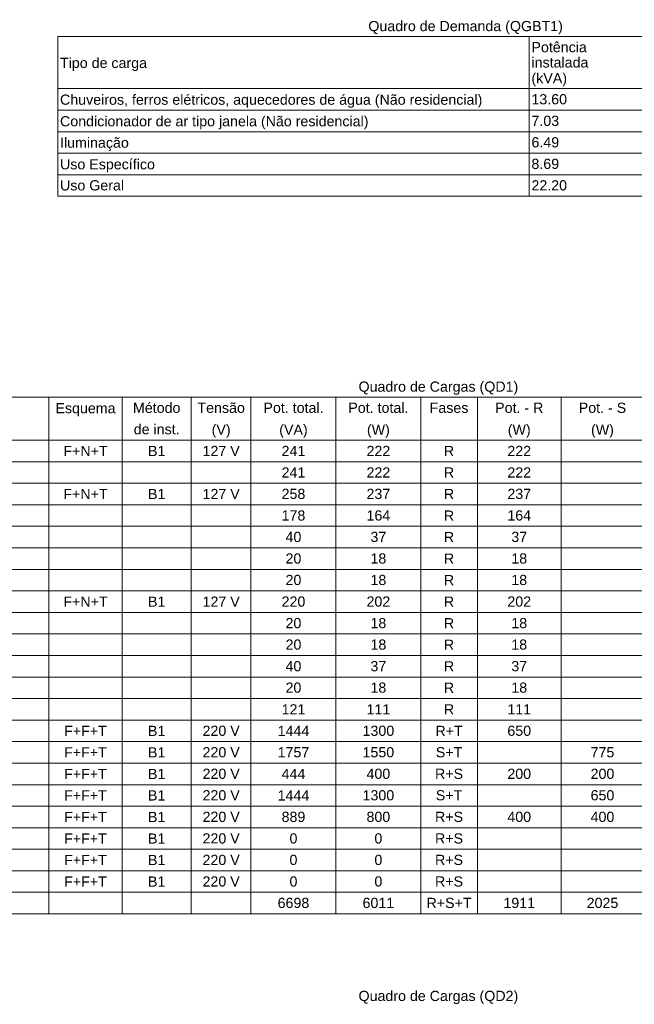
# Model space of a CAD drawing. Header units: millimetres. Extents: x 55082 to 85113, y -5867 to -946.
# Tile 47 of 77: x 67336 to 67999, y -3320 to -2256. Entities that reach past the tile are written whole.
import ezdxf

# ---------------------------------------------------------------- set-up
doc = ezdxf.new("R2010")
doc.units = ezdxf.units.MM
doc.header["$MEASUREMENT"] = 0
doc.layers.add('DI-Tabelas', color=7, linetype='Continuous', lineweight=5)
doc.styles.add('Arial', font='arial.ttf')

msp = doc.modelspace()

# ---------------------------------------------------------------- linework, layer by layer
at = {"layer": 'DI-Tabelas'}
for p, q in [((68257.7, -2274.6), (67376.6, -2274.6)), ((67376.6, -2330.9), (67376.6, -2274.6)), ((67885.7, -2274.6), (67885.7, -2330.9)), ((67885.7, -2330.9), (67376.6, -2330.9)), ((67376.6, -2354.1), (67376.6, -2330.9)), ((67376.6, -2330.9), (67885.7, -2330.9)), ((68031.3, -2330.9), (67885.7, -2330.9)), ((67885.7, -2330.9), (67885.7, -2354.1)), ((67885.7, -2330.9), (68031.3, -2330.9)), ((67885.7, -2354.1), (67376.6, -2354.1)), ((67376.6, -2377.4), (67376.6, -2354.1)), ((68031.3, -2354.1), (67885.7, -2354.1)), ((67885.7, -2354.1), (67885.7, -2377.4)), ((67885.7, -2377.4), (67376.6, -2377.4)), ((67376.6, -2400.6), (67376.6, -2377.4)), ((68031.3, -2377.4), (67885.7, -2377.4)), ((67885.7, -2377.4), (67885.7, -2400.6)), ((67885.7, -2400.6), (67376.6, -2400.6)), ((67376.6, -2423.9), (67376.6, -2400.6)), ((68031.3, -2400.6), (67885.7, -2400.6)), ((67885.7, -2400.6), (67885.7, -2423.9)), ((67885.7, -2423.9), (67376.6, -2423.9)), ((67376.6, -2447.2), (67376.6, -2423.9)), ((68031.3, -2423.9), (67885.7, -2423.9)), ((67885.7, -2423.9), (67885.7, -2447.2)), ((67885.7, -2447.2), (67376.6, -2447.2)), ((68031.3, -2447.2), (67885.7, -2447.2)), ((68530.4, -2664.1), (67045.1, -2664.1)), ((67367.2, -2664.1), (67367.2, -2687.4)), ((67446.1, -2664.1), (67446.1, -2687.4)), ((67520.9, -2664.1), (67520.9, -2687.4)), ((67585.3, -2664.1), (67585.3, -2687.4)), ((67677, -2664.1), (67677, -2687.4)), ((67768.7, -2664.1), (67768.7, -2687.4)), ((67829.8, -2664.1), (67829.8, -2687.4)), ((67920.2, -2664.1), (67920.2, -2687.4)), ((67367.2, -2687.4), (67367.2, -2710.6)), ((67446.1, -2687.4), (67446.1, -2710.6)), ((67520.9, -2687.4), (67520.9, -2710.6)), ((67585.3, -2687.4), (67585.3, -2710.6)), ((67677, -2687.4), (67677, -2710.6)), ((67768.7, -2687.4), (67768.7, -2710.6)), ((67829.8, -2687.4), (67829.8, -2710.6)), ((67920.2, -2687.4), (67920.2, -2710.6)), ((67367.2, -2710.6), (67109.9, -2710.6)), ((67109.9, -2710.6), (67367.2, -2710.6)), ((67446.1, -2710.6), (67367.2, -2710.6)), ((67367.2, -2710.6), (67367.2, -2733.9)), ((67367.2, -2710.6), (67446.1, -2710.6)), ((67520.9, -2710.6), (67446.1, -2710.6)), ((67446.1, -2710.6), (67446.1, -2733.9)), ((67446.1, -2710.6), (67520.9, -2710.6)), ((67585.3, -2710.6), (67520.9, -2710.6)), ((67520.9, -2710.6), (67520.9, -2733.9)), ((67520.9, -2710.6), (67585.3, -2710.6)), ((67677, -2710.6), (67585.3, -2710.6)), ((67585.3, -2710.6), (67585.3, -2733.9)), ((67585.3, -2710.6), (67677, -2710.6)), ((67768.7, -2710.6), (67677, -2710.6)), ((67677, -2710.6), (67677, -2733.9)), ((67677, -2710.6), (67768.7, -2710.6)), ((67829.8, -2710.6), (67768.7, -2710.6)), ((67768.7, -2710.6), (67768.7, -2733.9)), ((67768.7, -2710.6), (67829.8, -2710.6)), ((67920.2, -2710.6), (67829.8, -2710.6)), ((67829.8, -2710.6), (67829.8, -2733.9)), ((67829.8, -2710.6), (67920.2, -2710.6)), ((68009.6, -2710.6), (67920.2, -2710.6)), ((67920.2, -2710.6), (67920.2, -2733.9)), ((67920.2, -2710.6), (68009.6, -2710.6)), ((67367.2, -2733.9), (67109.9, -2733.9)), ((67446.1, -2733.9), (67367.2, -2733.9)), ((67367.2, -2733.9), (67367.2, -2757.2)), ((67520.9, -2733.9), (67446.1, -2733.9)), ((67446.1, -2733.9), (67446.1, -2757.2)), ((67585.3, -2733.9), (67520.9, -2733.9)), ((67520.9, -2733.9), (67520.9, -2757.2)), ((67677, -2733.9), (67585.3, -2733.9)), ((67585.3, -2733.9), (67585.3, -2757.2)), ((67768.7, -2733.9), (67677, -2733.9)), ((67677, -2733.9), (67677, -2757.2)), ((67829.8, -2733.9), (67768.7, -2733.9)), ((67768.7, -2733.9), (67768.7, -2757.2)), ((67920.2, -2733.9), (67829.8, -2733.9)), ((67829.8, -2733.9), (67829.8, -2757.2)), ((68009.6, -2733.9), (67920.2, -2733.9)), ((67920.2, -2733.9), (67920.2, -2757.2)), ((67367.2, -2757.2), (67109.9, -2757.2)), ((67446.1, -2757.2), (67367.2, -2757.2)), ((67367.2, -2757.2), (67367.2, -2780.4)), ((67520.9, -2757.2), (67446.1, -2757.2)), ((67446.1, -2757.2), (67446.1, -2780.4)), ((67585.3, -2757.2), (67520.9, -2757.2)), ((67520.9, -2757.2), (67520.9, -2780.4)), ((67677, -2757.2), (67585.3, -2757.2)), ((67585.3, -2757.2), (67585.3, -2780.4)), ((67768.7, -2757.2), (67677, -2757.2)), ((67677, -2757.2), (67677, -2780.4)), ((67829.8, -2757.2), (67768.7, -2757.2)), ((67768.7, -2757.2), (67768.7, -2780.4)), ((67920.2, -2757.2), (67829.8, -2757.2)), ((67829.8, -2757.2), (67829.8, -2780.4)), ((68009.6, -2757.2), (67920.2, -2757.2)), ((67920.2, -2757.2), (67920.2, -2780.4)), ((67367.2, -2780.4), (67109.9, -2780.4)), ((67446.1, -2780.4), (67367.2, -2780.4)), ((67367.2, -2780.4), (67367.2, -2803.7)), ((67520.9, -2780.4), (67446.1, -2780.4)), ((67446.1, -2780.4), (67446.1, -2803.7)), ((67585.3, -2780.4), (67520.9, -2780.4)), ((67520.9, -2780.4), (67520.9, -2803.7)), ((67677, -2780.4), (67585.3, -2780.4)), ((67585.3, -2780.4), (67585.3, -2803.7)), ((67768.7, -2780.4), (67677, -2780.4)), ((67677, -2780.4), (67677, -2803.7)), ((67829.8, -2780.4), (67768.7, -2780.4)), ((67768.7, -2780.4), (67768.7, -2803.7)), ((67920.2, -2780.4), (67829.8, -2780.4)), ((67829.8, -2780.4), (67829.8, -2803.7)), ((68009.6, -2780.4), (67920.2, -2780.4)), ((67920.2, -2780.4), (67920.2, -2803.7)), ((67367.2, -2803.7), (67109.9, -2803.7)), ((67446.1, -2803.7), (67367.2, -2803.7)), ((67367.2, -2803.7), (67367.2, -2826.9)), ((67520.9, -2803.7), (67446.1, -2803.7)), ((67446.1, -2803.7), (67446.1, -2826.9)), ((67585.3, -2803.7), (67520.9, -2803.7)), ((67520.9, -2803.7), (67520.9, -2826.9)), ((67677, -2803.7), (67585.3, -2803.7)), ((67585.3, -2803.7), (67585.3, -2826.9)), ((67768.7, -2803.7), (67677, -2803.7)), ((67677, -2803.7), (67677, -2826.9)), ((67829.8, -2803.7), (67768.7, -2803.7)), ((67768.7, -2803.7), (67768.7, -2826.9)), ((67920.2, -2803.7), (67829.8, -2803.7)), ((67829.8, -2803.7), (67829.8, -2826.9)), ((68009.6, -2803.7), (67920.2, -2803.7)), ((67920.2, -2803.7), (67920.2, -2826.9)), ((67367.2, -2826.9), (67109.9, -2826.9)), ((67446.1, -2826.9), (67367.2, -2826.9)), ((67367.2, -2826.9), (67367.2, -2850.2)), ((67520.9, -2826.9), (67446.1, -2826.9)), ((67446.1, -2826.9), (67446.1, -2850.2)), ((67585.3, -2826.9), (67520.9, -2826.9)), ((67520.9, -2826.9), (67520.9, -2850.2)), ((67677, -2826.9), (67585.3, -2826.9)), ((67585.3, -2826.9), (67585.3, -2850.2)), ((67768.7, -2826.9), (67677, -2826.9)), ((67677, -2826.9), (67677, -2850.2)), ((67829.8, -2826.9), (67768.7, -2826.9)), ((67768.7, -2826.9), (67768.7, -2850.2)), ((67920.2, -2826.9), (67829.8, -2826.9)), ((67829.8, -2826.9), (67829.8, -2850.2)), ((68009.6, -2826.9), (67920.2, -2826.9)), ((67920.2, -2826.9), (67920.2, -2850.2)), ((67367.2, -2850.2), (67109.9, -2850.2)), ((67446.1, -2850.2), (67367.2, -2850.2)), ((67367.2, -2850.2), (67367.2, -2873.5)), ((67520.9, -2850.2), (67446.1, -2850.2)), ((67446.1, -2850.2), (67446.1, -2873.5)), ((67585.3, -2850.2), (67520.9, -2850.2)), ((67520.9, -2850.2), (67520.9, -2873.5)), ((67677, -2850.2), (67585.3, -2850.2)), ((67585.3, -2850.2), (67585.3, -2873.5)), ((67768.7, -2850.2), (67677, -2850.2)), ((67677, -2850.2), (67677, -2873.5)), ((67829.8, -2850.2), (67768.7, -2850.2)), ((67768.7, -2850.2), (67768.7, -2873.5)), ((67920.2, -2850.2), (67829.8, -2850.2)), ((67829.8, -2850.2), (67829.8, -2873.5)), ((68009.6, -2850.2), (67920.2, -2850.2)), ((67920.2, -2850.2), (67920.2, -2873.5)), ((67367.2, -2873.5), (67109.9, -2873.5)), ((67446.1, -2873.5), (67367.2, -2873.5)), ((67367.2, -2873.5), (67367.2, -2896.7)), ((67520.9, -2873.5), (67446.1, -2873.5)), ((67446.1, -2873.5), (67446.1, -2896.7)), ((67585.3, -2873.5), (67520.9, -2873.5)), ((67520.9, -2873.5), (67520.9, -2896.7)), ((67677, -2873.5), (67585.3, -2873.5)), ((67585.3, -2873.5), (67585.3, -2896.7)), ((67768.7, -2873.5), (67677, -2873.5)), ((67677, -2873.5), (67677, -2896.7)), ((67829.8, -2873.5), (67768.7, -2873.5)), ((67768.7, -2873.5), (67768.7, -2896.7)), ((67920.2, -2873.5), (67829.8, -2873.5)), ((67829.8, -2873.5), (67829.8, -2896.7)), ((68009.6, -2873.5), (67920.2, -2873.5)), ((67920.2, -2873.5), (67920.2, -2896.7)), ((67367.2, -2896.7), (67109.9, -2896.7)), ((67446.1, -2896.7), (67367.2, -2896.7)), ((67367.2, -2896.7), (67367.2, -2920)), ((67520.9, -2896.7), (67446.1, -2896.7)), ((67446.1, -2896.7), (67446.1, -2920)), ((67585.3, -2896.7), (67520.9, -2896.7)), ((67520.9, -2896.7), (67520.9, -2920)), ((67677, -2896.7), (67585.3, -2896.7)), ((67585.3, -2896.7), (67585.3, -2920)), ((67768.7, -2896.7), (67677, -2896.7)), ((67677, -2896.7), (67677, -2920)), ((67829.8, -2896.7), (67768.7, -2896.7)), ((67768.7, -2896.7), (67768.7, -2920)), ((67920.2, -2896.7), (67829.8, -2896.7)), ((67829.8, -2896.7), (67829.8, -2920)), ((68009.6, -2896.7), (67920.2, -2896.7)), ((67920.2, -2896.7), (67920.2, -2920)), ((67367.2, -2920), (67109.9, -2920)), ((67446.1, -2920), (67367.2, -2920)), ((67367.2, -2920), (67367.2, -2943.2)), ((67520.9, -2920), (67446.1, -2920)), ((67446.1, -2920), (67446.1, -2943.2)), ((67585.3, -2920), (67520.9, -2920)), ((67520.9, -2920), (67520.9, -2943.2)), ((67677, -2920), (67585.3, -2920)), ((67585.3, -2920), (67585.3, -2943.2)), ((67768.7, -2920), (67677, -2920)), ((67677, -2920), (67677, -2943.2)), ((67829.8, -2920), (67768.7, -2920)), ((67768.7, -2920), (67768.7, -2943.2)), ((67920.2, -2920), (67829.8, -2920)), ((67829.8, -2920), (67829.8, -2943.2)), ((68009.6, -2920), (67920.2, -2920)), ((67920.2, -2920), (67920.2, -2943.2)), ((67367.2, -2943.2), (67109.9, -2943.2)), ((67446.1, -2943.2), (67367.2, -2943.2)), ((67367.2, -2943.2), (67367.2, -2966.5)), ((67520.9, -2943.2), (67446.1, -2943.2)), ((67446.1, -2943.2), (67446.1, -2966.5)), ((67585.3, -2943.2), (67520.9, -2943.2)), ((67520.9, -2943.2), (67520.9, -2966.5)), ((67677, -2943.2), (67585.3, -2943.2)), ((67585.3, -2943.2), (67585.3, -2966.5)), ((67768.7, -2943.2), (67677, -2943.2)), ((67677, -2943.2), (67677, -2966.5)), ((67829.8, -2943.2), (67768.7, -2943.2)), ((67768.7, -2943.2), (67768.7, -2966.5)), ((67920.2, -2943.2), (67829.8, -2943.2)), ((67829.8, -2943.2), (67829.8, -2966.5)), ((68009.6, -2943.2), (67920.2, -2943.2)), ((67920.2, -2943.2), (67920.2, -2966.5)), ((67367.2, -2966.5), (67109.9, -2966.5)), ((67446.1, -2966.5), (67367.2, -2966.5)), ((67367.2, -2966.5), (67367.2, -2989.8)), ((67520.9, -2966.5), (67446.1, -2966.5)), ((67446.1, -2966.5), (67446.1, -2989.8)), ((67585.3, -2966.5), (67520.9, -2966.5)), ((67520.9, -2966.5), (67520.9, -2989.8)), ((67677, -2966.5), (67585.3, -2966.5)), ((67585.3, -2966.5), (67585.3, -2989.8)), ((67768.7, -2966.5), (67677, -2966.5)), ((67677, -2966.5), (67677, -2989.8)), ((67829.8, -2966.5), (67768.7, -2966.5)), ((67768.7, -2966.5), (67768.7, -2989.8)), ((67920.2, -2966.5), (67829.8, -2966.5)), ((67829.8, -2966.5), (67829.8, -2989.8)), ((68009.6, -2966.5), (67920.2, -2966.5)), ((67920.2, -2966.5), (67920.2, -2989.8)), ((67367.2, -2989.8), (67109.9, -2989.8)), ((67446.1, -2989.8), (67367.2, -2989.8)), ((67367.2, -2989.8), (67367.2, -3013)), ((67520.9, -2989.8), (67446.1, -2989.8)), ((67446.1, -2989.8), (67446.1, -3013)), ((67585.3, -2989.8), (67520.9, -2989.8)), ((67520.9, -2989.8), (67520.9, -3013)), ((67677, -2989.8), (67585.3, -2989.8)), ((67585.3, -2989.8), (67585.3, -3013)), ((67768.7, -2989.8), (67677, -2989.8)), ((67677, -2989.8), (67677, -3013)), ((67829.8, -2989.8), (67768.7, -2989.8)), ((67768.7, -2989.8), (67768.7, -3013)), ((67920.2, -2989.8), (67829.8, -2989.8)), ((67829.8, -2989.8), (67829.8, -3013)), ((68009.6, -2989.8), (67920.2, -2989.8)), ((67920.2, -2989.8), (67920.2, -3013)), ((67367.2, -3013), (67109.9, -3013)), ((67446.1, -3013), (67367.2, -3013)), ((67367.2, -3013), (67367.2, -3036.3)), ((67520.9, -3013), (67446.1, -3013)), ((67446.1, -3013), (67446.1, -3036.3)), ((67585.3, -3013), (67520.9, -3013)), ((67520.9, -3013), (67520.9, -3036.3)), ((67677, -3013), (67585.3, -3013)), ((67585.3, -3013), (67585.3, -3036.3)), ((67768.7, -3013), (67677, -3013)), ((67677, -3013), (67677, -3036.3)), ((67829.8, -3013), (67768.7, -3013)), ((67768.7, -3013), (67768.7, -3036.3)), ((67920.2, -3013), (67829.8, -3013)), ((67829.8, -3013), (67829.8, -3036.3)), ((68009.6, -3013), (67920.2, -3013)), ((67920.2, -3013), (67920.2, -3036.3)), ((67367.2, -3036.3), (67109.9, -3036.3)), ((67446.1, -3036.3), (67367.2, -3036.3)), ((67367.2, -3036.3), (67367.2, -3059.5)), ((67520.9, -3036.3), (67446.1, -3036.3)), ((67446.1, -3036.3), (67446.1, -3059.5)), ((67585.3, -3036.3), (67520.9, -3036.3)), ((67520.9, -3036.3), (67520.9, -3059.5)), ((67677, -3036.3), (67585.3, -3036.3)), ((67585.3, -3036.3), (67585.3, -3059.5)), ((67768.7, -3036.3), (67677, -3036.3)), ((67677, -3036.3), (67677, -3059.5)), ((67829.8, -3036.3), (67768.7, -3036.3)), ((67768.7, -3036.3), (67768.7, -3059.5)), ((67920.2, -3036.3), (67829.8, -3036.3)), ((67829.8, -3036.3), (67829.8, -3059.5)), ((68009.6, -3036.3), (67920.2, -3036.3)), ((67920.2, -3036.3), (67920.2, -3059.5)), ((67367.2, -3059.5), (67109.9, -3059.5)), ((67446.1, -3059.5), (67367.2, -3059.5)), ((67367.2, -3059.5), (67367.2, -3082.8)), ((67520.9, -3059.5), (67446.1, -3059.5)), ((67446.1, -3059.5), (67446.1, -3082.8)), ((67585.3, -3059.5), (67520.9, -3059.5)), ((67520.9, -3059.5), (67520.9, -3082.8)), ((67677, -3059.5), (67585.3, -3059.5)), ((67585.3, -3059.5), (67585.3, -3082.8)), ((67768.7, -3059.5), (67677, -3059.5)), ((67677, -3059.5), (67677, -3082.8)), ((67829.8, -3059.5), (67768.7, -3059.5)), ((67768.7, -3059.5), (67768.7, -3082.8)), ((67920.2, -3059.5), (67829.8, -3059.5)), ((67829.8, -3059.5), (67829.8, -3082.8)), ((68009.6, -3059.5), (67920.2, -3059.5)), ((67920.2, -3059.5), (67920.2, -3082.8)), ((67367.2, -3082.8), (67109.9, -3082.8)), ((67446.1, -3082.8), (67367.2, -3082.8)), ((67367.2, -3082.8), (67367.2, -3106.1)), ((67520.9, -3082.8), (67446.1, -3082.8)), ((67446.1, -3082.8), (67446.1, -3106.1)), ((67585.3, -3082.8), (67520.9, -3082.8)), ((67520.9, -3082.8), (67520.9, -3106.1)), ((67677, -3082.8), (67585.3, -3082.8)), ((67585.3, -3082.8), (67585.3, -3106.1)), ((67768.7, -3082.8), (67677, -3082.8)), ((67677, -3082.8), (67677, -3106.1)), ((67829.8, -3082.8), (67768.7, -3082.8)), ((67768.7, -3082.8), (67768.7, -3106.1)), ((67920.2, -3082.8), (67829.8, -3082.8)), ((67829.8, -3082.8), (67829.8, -3106.1)), ((68009.6, -3082.8), (67920.2, -3082.8)), ((67920.2, -3082.8), (67920.2, -3106.1)), ((67367.2, -3106.1), (67109.9, -3106.1)), ((67446.1, -3106.1), (67367.2, -3106.1)), ((67367.2, -3106.1), (67367.2, -3129.3)), ((67520.9, -3106.1), (67446.1, -3106.1)), ((67446.1, -3106.1), (67446.1, -3129.3)), ((67585.3, -3106.1), (67520.9, -3106.1)), ((67520.9, -3106.1), (67520.9, -3129.3)), ((67677, -3106.1), (67585.3, -3106.1)), ((67585.3, -3106.1), (67585.3, -3129.3)), ((67768.7, -3106.1), (67677, -3106.1)), ((67677, -3106.1), (67677, -3129.3)), ((67829.8, -3106.1), (67768.7, -3106.1)), ((67768.7, -3106.1), (67768.7, -3129.3)), ((67920.2, -3106.1), (67829.8, -3106.1)), ((67829.8, -3106.1), (67829.8, -3129.3)), ((68009.6, -3106.1), (67920.2, -3106.1)), ((67920.2, -3106.1), (67920.2, -3129.3)), ((67367.2, -3129.3), (67109.9, -3129.3)), ((67446.1, -3129.3), (67367.2, -3129.3)), ((67367.2, -3129.3), (67367.2, -3152.6)), ((67520.9, -3129.3), (67446.1, -3129.3)), ((67446.1, -3129.3), (67446.1, -3152.6)), ((67585.3, -3129.3), (67520.9, -3129.3)), ((67520.9, -3129.3), (67520.9, -3152.6)), ((67677, -3129.3), (67585.3, -3129.3)), ((67585.3, -3129.3), (67585.3, -3152.6)), ((67768.7, -3129.3), (67677, -3129.3)), ((67677, -3129.3), (67677, -3152.6)), ((67829.8, -3129.3), (67768.7, -3129.3)), ((67768.7, -3129.3), (67768.7, -3152.6)), ((67920.2, -3129.3), (67829.8, -3129.3)), ((67829.8, -3129.3), (67829.8, -3152.6)), ((68009.6, -3129.3), (67920.2, -3129.3)), ((67920.2, -3129.3), (67920.2, -3152.6)), ((67367.2, -3152.6), (67109.9, -3152.6)), ((67446.1, -3152.6), (67367.2, -3152.6)), ((67367.2, -3152.6), (67367.2, -3175.8)), ((67520.9, -3152.6), (67446.1, -3152.6)), ((67446.1, -3152.6), (67446.1, -3175.8)), ((67585.3, -3152.6), (67520.9, -3152.6)), ((67520.9, -3152.6), (67520.9, -3175.8)), ((67677, -3152.6), (67585.3, -3152.6)), ((67585.3, -3152.6), (67585.3, -3175.8)), ((67768.7, -3152.6), (67677, -3152.6)), ((67677, -3152.6), (67677, -3175.8)), ((67829.8, -3152.6), (67768.7, -3152.6)), ((67768.7, -3152.6), (67768.7, -3175.8)), ((67920.2, -3152.6), (67829.8, -3152.6)), ((67829.8, -3152.6), (67829.8, -3175.8)), ((68009.6, -3152.6), (67920.2, -3152.6)), ((67920.2, -3152.6), (67920.2, -3175.8)), ((67367.2, -3175.8), (67109.9, -3175.8)), ((67446.1, -3175.8), (67367.2, -3175.8)), ((67367.2, -3175.8), (67367.2, -3199.1)), ((67520.9, -3175.8), (67446.1, -3175.8)), ((67446.1, -3175.8), (67446.1, -3199.1)), ((67585.3, -3175.8), (67520.9, -3175.8)), ((67520.9, -3175.8), (67520.9, -3199.1)), ((67677, -3175.8), (67585.3, -3175.8)), ((67585.3, -3175.8), (67585.3, -3199.1)), ((67768.7, -3175.8), (67677, -3175.8)), ((67677, -3175.8), (67677, -3199.1)), ((67829.8, -3175.8), (67768.7, -3175.8)), ((67768.7, -3175.8), (67768.7, -3199.1)), ((67920.2, -3175.8), (67829.8, -3175.8)), ((67829.8, -3175.8), (67829.8, -3199.1)), ((68009.6, -3175.8), (67920.2, -3175.8)), ((67920.2, -3175.8), (67920.2, -3199.1)), ((67367.2, -3199.1), (67109.9, -3199.1)), ((67446.1, -3199.1), (67367.2, -3199.1)), ((67367.2, -3199.1), (67367.2, -3222.4)), ((67520.9, -3199.1), (67446.1, -3199.1)), ((67446.1, -3199.1), (67446.1, -3222.4)), ((67585.3, -3199.1), (67520.9, -3199.1)), ((67520.9, -3199.1), (67520.9, -3222.4)), ((67677, -3199.1), (67585.3, -3199.1)), ((67585.3, -3199.1), (67585.3, -3222.4)), ((67768.7, -3199.1), (67677, -3199.1)), ((67677, -3199.1), (67677, -3222.4)), ((67829.8, -3199.1), (67768.7, -3199.1)), ((67768.7, -3199.1), (67768.7, -3222.4)), ((67920.2, -3199.1), (67829.8, -3199.1)), ((67829.8, -3199.1), (67829.8, -3222.4)), ((68009.6, -3199.1), (67920.2, -3199.1)), ((67920.2, -3199.1), (67920.2, -3222.4)), ((67367.2, -3222.4), (67109.9, -3222.4)), ((67446.1, -3222.4), (67367.2, -3222.4)), ((67520.9, -3222.4), (67446.1, -3222.4)), ((67585.3, -3222.4), (67520.9, -3222.4)), ((67677, -3222.4), (67585.3, -3222.4)), ((67768.7, -3222.4), (67677, -3222.4)), ((67829.8, -3222.4), (67768.7, -3222.4)), ((67920.2, -3222.4), (67829.8, -3222.4)), ((68009.6, -3222.4), (67920.2, -3222.4))]:
    msp.add_line(p, q, dxfattribs=at)

# ---------------------------------------------------------------- texts
at = {"layer": 'DI-Tabelas', "char_height": 11, "line_spacing_factor": 0.6, "style": 'Arial'}
for s, insert, width, attachment_point in [('Quadro de Demanda (QGBT1)', (67817.1, -2272.1), 420.163, 8), ('Potência', (67888.2, -2291.7), 119.591, 7), ('Tipo de carga', (67379.1, -2311.9), 187.889, 7), ('instalada', (67888.2, -2308.2), 122.995, 7), ('(kVA)', (67888.2, -2328.4), 76.849, 7), ('Chuveiros, ferros elétricos, aquecedores de água (Não residencial)', (67379.1, -2351.6), 912.061, 7), ('13.60', (67888.2, -2348), 76.883, 7), ('Condicionador de ar tipo janela (Não residencial)', (67379.1, -2374.9), 666.104, 7), ('7.03', (67888.2, -2371.3), 59.796, 7), ('Iluminação', (67379.1, -2398.1), 148.601, 7), ('6.49', (67888.2, -2394.5), 59.796, 7), ('8.69', (67888.2, -2417.8), 59.796, 7), ('Uso Específico', (67379.1, -2421.4), 204.992, 7), ('Uso Geral', (67379.1, -2441), 138.338, 7), ('22.20', (67888.2, -2441), 76.883, 7), ('Quadro de Cargas (QD1)', (67787.7, -2661.6), 344.991, 8), ('Método', (67483.5, -2681.3), 102.488, 8), ('Tensão', (67553.1, -2681.3), 102.505, 8), ('Pot. total.', (67631.2, -2681.3), 129.803, 8), ('Pot. total.', (67722.9, -2681.3), 129.803, 8), ('Fases', (67799.2, -2681.3), 83.707, 8), ('Pot. - R', (67875, -2681.3), 104.165, 8), ('Pot. - S', (67964.9, -2681.3), 102.471, 8), ('Esquema', (67406.6, -2684.9), 129.837, 8), ('de inst.', (67483.5, -2704.5), 99.067, 8), ('(V)', (67553.1, -2708.1), 40.965, 8), ('(VA)', (67631.2, -2708.1), 61.473, 8), ('(W)', (67722.9, -2708.1), 49.466, 8), ('(W)', (67875, -2708.1), 49.466, 8), ('(W)', (67964.9, -2708.1), 49.466, 8), ('F+N+T', (67406.6, -2727.8), 95.646, 8), ('B1', (67483.5, -2727.8), 37.595, 8), ('127 V', (67553.1, -2727.8), 80.303, 8), ('241', (67631.2, -2727.8), 51.261, 8), ('222', (67722.9, -2727.8), 51.261, 8), ('R', (67799.2, -2727.8), 22.201, 8), ('222', (67875, -2727.8), 51.261, 8), ('241', (67631.2, -2751), 51.261, 8), ('222', (67722.9, -2751), 51.261, 8), ('R', (67799.2, -2751), 22.201, 8), ('222', (67875, -2751), 51.261, 8), ('F+N+T', (67406.6, -2774.3), 95.646, 8), ('B1', (67483.5, -2774.3), 37.595, 8), ('127 V', (67553.1, -2774.3), 80.303, 8), ('258', (67631.2, -2774.3), 51.261, 8), ('237', (67722.9, -2774.3), 51.261, 8), ('R', (67799.2, -2774.3), 22.201, 8), ('237', (67875, -2774.3), 51.261, 8), ('178', (67631.2, -2797.6), 51.261, 8), ('164', (67722.9, -2797.6), 51.261, 8), ('R', (67799.2, -2797.6), 22.201, 8), ('164', (67875, -2797.6), 51.261, 8), ('40', (67631.2, -2820.8), 34.174, 8), ('37', (67722.9, -2820.8), 34.174, 8), ('R', (67799.2, -2820.8), 22.201, 8), ('37', (67875, -2820.8), 34.174, 8), ('20', (67631.2, -2844.1), 34.174, 8), ('18', (67722.9, -2844.1), 34.174, 8), ('R', (67799.2, -2844.1), 22.201, 8), ('18', (67875, -2844.1), 34.174, 8), ('20', (67631.2, -2867.3), 34.174, 8), ('18', (67722.9, -2867.3), 34.174, 8), ('R', (67799.2, -2867.3), 22.201, 8), ('18', (67875, -2867.3), 34.174, 8), ('F+N+T', (67406.6, -2890.6), 95.646, 8), ('B1', (67483.5, -2890.6), 37.595, 8), ('127 V', (67553.1, -2890.6), 80.303, 8), ('220', (67631.2, -2890.6), 51.261, 8), ('202', (67722.9, -2890.6), 51.261, 8), ('R', (67799.2, -2890.6), 22.201, 8), ('202', (67875, -2890.6), 51.261, 8), ('20', (67631.2, -2913.9), 34.174, 8), ('18', (67722.9, -2913.9), 34.174, 8), ('R', (67799.2, -2913.9), 22.201, 8), ('18', (67875, -2913.9), 34.174, 8), ('20', (67631.2, -2937.1), 34.174, 8), ('18', (67722.9, -2937.1), 34.174, 8), ('R', (67799.2, -2937.1), 22.201, 8), ('18', (67875, -2937.1), 34.174, 8), ('40', (67631.2, -2960.4), 34.174, 8), ('37', (67722.9, -2960.4), 34.174, 8), ('R', (67799.2, -2960.4), 22.201, 8), ('37', (67875, -2960.4), 34.174, 8), ('20', (67631.2, -2983.6), 34.174, 8), ('18', (67722.9, -2983.6), 34.174, 8), ('R', (67799.2, -2983.6), 22.201, 8), ('18', (67875, -2983.6), 34.174, 8), ('121', (67631.2, -3006.9), 51.261, 8), ('111', (67722.9, -3006.9), 51.261, 8), ('R', (67799.2, -3006.9), 22.201, 8), ('111', (67875, -3006.9), 51.261, 8), ('F+F+T', (67406.6, -3030.2), 92.226, 8), ('B1', (67483.5, -3030.2), 37.595, 8), ('220 V', (67553.1, -3030.2), 80.303, 8), ('1444', (67631.2, -3030.2), 68.348, 8), ('1300', (67722.9, -3030.2), 68.348, 8), ('R+T', (67799.2, -3030.2), 58.924, 8), ('650', (67875, -3030.2), 51.261, 8), ('F+F+T', (67406.6, -3053.4), 92.226, 8), ('B1', (67483.5, -3053.4), 37.595, 8), ('220 V', (67553.1, -3053.4), 80.303, 8), ('1757', (67631.2, -3053.4), 68.348, 8), ('1550', (67722.9, -3053.4), 68.348, 8), ('S+T', (67799.2, -3053.4), 57.23, 8), ('775', (67964.9, -3053.4), 51.261, 8), ('F+F+T', (67406.6, -3076.7), 92.226, 8), ('B1', (67483.5, -3076.7), 37.595, 8), ('220 V', (67553.1, -3076.7), 80.303, 8), ('444', (67631.2, -3076.7), 51.261, 8), ('400', (67722.9, -3076.7), 51.261, 8), ('R+S', (67799.2, -3076.7), 60.651, 8), ('200', (67875, -3076.7), 51.261, 8), ('200', (67964.9, -3076.7), 51.261, 8), ('F+F+T', (67406.6, -3099.9), 92.226, 8), ('B1', (67483.5, -3099.9), 37.595, 8), ('220 V', (67553.1, -3099.9), 80.303, 8), ('1444', (67631.2, -3099.9), 68.348, 8), ('1300', (67722.9, -3099.9), 68.348, 8), ('S+T', (67799.2, -3099.9), 57.23, 8), ('650', (67964.9, -3099.9), 51.261, 8), ('F+F+T', (67406.6, -3123.2), 92.226, 8), ('B1', (67483.5, -3123.2), 37.595, 8), ('220 V', (67553.1, -3123.2), 80.303, 8), ('889', (67631.2, -3123.2), 51.261, 8), ('800', (67722.9, -3123.2), 51.261, 8), ('R+S', (67799.2, -3123.2), 60.651, 8), ('400', (67875, -3123.2), 51.261, 8), ('400', (67964.9, -3123.2), 51.261, 8), ('F+F+T', (67406.6, -3146.5), 92.226, 8), ('B1', (67483.5, -3146.5), 37.595, 8), ('220 V', (67553.1, -3146.5), 80.303, 8), ('0', (67631.2, -3146.5), 17.087, 8), ('0', (67722.9, -3146.5), 17.087, 8), ('R+S', (67799.2, -3146.5), 60.651, 8), ('F+F+T', (67406.6, -3169.7), 92.226, 8), ('B1', (67483.5, -3169.7), 37.595, 8), ('220 V', (67553.1, -3169.7), 80.303, 8), ('0', (67631.2, -3169.7), 17.087, 8), ('0', (67722.9, -3169.7), 17.087, 8), ('R+S', (67799.2, -3169.7), 60.651, 8), ('F+F+T', (67406.6, -3193), 92.226, 8), ('B1', (67483.5, -3193), 37.595, 8), ('220 V', (67553.1, -3193), 80.303, 8), ('0', (67631.2, -3193), 17.087, 8), ('0', (67722.9, -3193), 17.087, 8), ('R+S', (67799.2, -3193), 60.651, 8), ('6698', (67631.2, -3216.2), 68.348, 8), ('6011', (67722.9, -3216.2), 68.348, 8), ('R+S+T', (67799.2, -3216.2), 97.373, 8), ('1911', (67875, -3216.2), 68.348, 8), ('2025', (67964.9, -3216.2), 68.348, 8), ('Quadro de Cargas (QD2)', (67787.7, -3319.8), 344.991, 8)]:
    msp.add_mtext(s, dxfattribs=dict(at, insert=insert, width=width, attachment_point=attachment_point))

doc.saveas('drawing.dxf')
